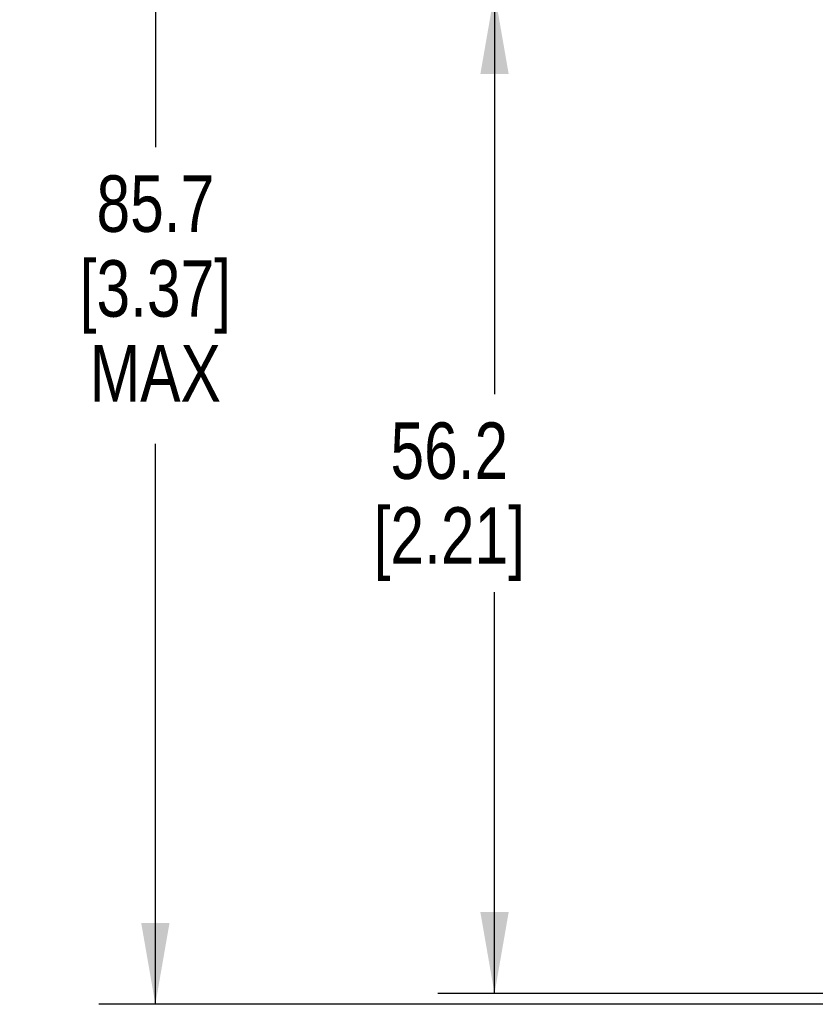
# Model space of a CAD drawing. Header units: inches. Extents: x 0 to 34, y 0 to 22.
# Tile 3 of 40: x 3 to 4.7, y 5.7 to 7.9. Entities that reach past the tile are written whole.
import ezdxf

# ---------------------------------------------------------------- set-up
doc = ezdxf.new("R2010")
doc.units = ezdxf.units.IN
doc.header["$LTSCALE"] = 1.87
doc.header["$MEASUREMENT"] = 0
doc.layers.get('0').update_dxf_attribs({"linetype": 'CONTINUOUS'})
doc.layers.add('DIMENSIONS', color=7, linetype='CONTINUOUS')
doc.styles.get("Standard").update_dxf_attribs({"font": 'txt', "width": 0.8})
doc.dimstyles.new('DIMSTYLE_1', dxfattribs={"dimtxt": 0.125, "dimasz": 0.18, "dimexe": 0.18, "dimexo": 0.0625, "dimgap": 0.09, "dimtad": 0, "dimtih": 1, "dimtoh": 1, "dimdec": 1, "dimdsep": 46, "dimtxsty": 'STANDARD', "dimblk": '_FILLED', "dimblk1": '_FILLED', "dimblk2": '_FILLED', "dimcen": 0.09, "dimadec": 0, "dimazin": 0, "dimtp": 0.1, "dimtm": 0.1, "dimtfac": 1, "dimtdec": 1, "dimtofl": 0, "dimtmove": 0, "dimatfit": 3, "dimldrblk": '_FILLED', "dimfxl": 1, "dimtolj": 1, "dimarcsym": 0})

# ---------------------------------------------------------------- blocks, each defined once
blk = doc.blocks.new('_FILLED')
at = {"color": 0, "linetype": 'BYBLOCK'}
blk.add_solid([(0, 0), (-1, 0.174), (-1, -0.174)], dxfattribs=at)
blk = doc.blocks.new('*D18')
at = {"layer": 'DIMENSIONS', "color": 2, "linetype": 'CONTINUOUS'}
for p, q in [((4.87, 7.948), (3.896, 7.948)), ((4.021, 7.948), (4.021, 7.0604)), ((4.021, 5.7354), (4.021, 6.6229)), ((4.87, 5.7354), (3.896, 5.7354))]:
    blk.add_line(p, q, dxfattribs=at)
at = {"layer": 'DIMENSIONS', "color": 2, "linetype": 'CONTINUOUS', "xscale": 0.18, "yscale": 0.18, "zscale": 0.18}
for p, rotation in [((4.021, 7.948), 90), ((4.021, 5.7354), 270)]:
    blk.add_blockref('_FILLED', p, dxfattribs=dict(at, rotation=rotation))
at = {"layer": 'DIMENSIONS', "color": 2, "linetype": 'CONTINUOUS', "insert": (3.921, 6.9979), "char_height": 0.125, "width": 0.6, "attachment_point": 2, "line_spacing_factor": 0.9}
blk.add_mtext('56.2\\P[2.21]', dxfattribs=at)
blk = doc.blocks.new('*D19')
at = {"layer": 'DIMENSIONS', "color": 2, "linetype": 'CONTINUOUS'}
for p, q in [((6.3206, 9.0637), (3.146, 9.0637)), ((3.271, 9.0637), (3.271, 7.6065)), ((3.271, 5.7117), (3.271, 6.9502)), ((5.2164, 5.7117), (3.146, 5.7117))]:
    blk.add_line(p, q, dxfattribs=at)
at = {"layer": 'DIMENSIONS', "color": 2, "linetype": 'CONTINUOUS', "xscale": 0.18, "yscale": 0.18, "zscale": 0.18}
for p, rotation in [((3.271, 9.0637), 90), ((3.271, 5.7117), 270)]:
    blk.add_blockref('_FILLED', p, dxfattribs=dict(at, rotation=rotation))
at = {"layer": 'DIMENSIONS', "color": 2, "linetype": 'CONTINUOUS', "insert": (3.271, 7.544), "char_height": 0.125, "width": 0.6, "attachment_point": 2, "line_spacing_factor": 0.9}
blk.add_mtext('85.7\\P[3.37]\\PMAX', dxfattribs=at)

msp = doc.modelspace()

# ---------------------------------------------------------------- dimensions: what is measured, and where the dimension line sits
at = {"layer": 'DIMENSIONS', "color": 2, "linetype": 'CONTINUOUS'}
dim = msp.add_linear_dim(base=(3.271, 5.7117), p1=(6.3206, 9.0637), p2=(5.2164, 5.7117), angle=270, text='85.7\\P[3.37]\\PMAX', dimstyle='DIMSTYLE_1', dxfattribs=at)
dim.commit()
dim.dimension.update_dxf_attribs({"geometry": '*D19', "text_midpoint": (2.971, 7.2783), "dimtype": 160})
dim = msp.add_linear_dim(base=(4.021, 7.948), p1=(4.87, 5.7354), p2=(4.87, 7.948), angle=90, dimstyle='DIMSTYLE_1', dxfattribs=at)
dim.commit()
dim.dimension.update_dxf_attribs({"geometry": '*D18', "text_midpoint": (3.896, 6.8417), "dimtype": 160})

doc.saveas('drawing.dxf')
